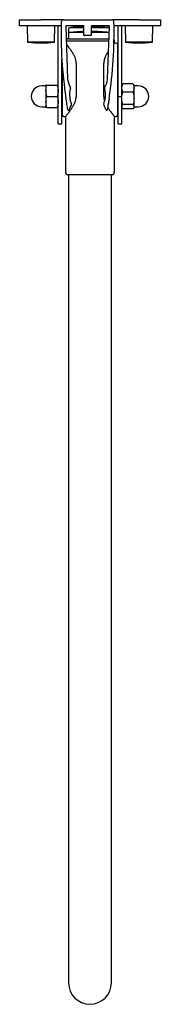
# Model space of a CAD drawing. Header units: millimetres. Extents: x 3681.842 to 3681.957, y 2246.235 to 2247.038.
import ezdxf

# ---------------------------------------------------------------- set-up
doc = ezdxf.new("R2010")
doc.units = ezdxf.units.MM
doc.layers.add('SANINDUSA', color=3, linetype='Continuous')

msp = doc.modelspace()

# ---------------------------------------------------------------- linework, layer by layer
at = {"layer": 'SANINDUSA'}
for p, q in [((3681.84223, 2247.03342), (3681.84223, 2247.03842)), ((3681.84223, 2247.03842), (3681.85953, 2247.03842)), ((3681.85953, 2247.03342), (3681.84223, 2247.03342)), ((3681.84848, 2247.03342), (3681.84873, 2247.02015)), ((3681.87818, 2247.03842), (3681.85953, 2247.03842)), ((3681.87612, 2247.03342), (3681.85953, 2247.03342)), ((3681.87074, 2247.02015), (3681.87098, 2247.03342)), ((3681.87373, 2246.97587), (3681.87373, 2247.03342)), ((3681.87818, 2247.03842), (3681.9173, 2247.03842)), ((3681.87986, 2247.0329), (3681.88142, 2246.99015)), ((3681.89424, 2247.03342), (3681.88036, 2247.03342)), ((3681.89474, 2247.03186), (3681.88311, 2247.03186)), ((3681.89474, 2247.02592), (3681.89474, 2247.03292)), ((3681.90074, 2247.03292), (3681.90074, 2247.02592)), ((3681.91558, 2247.03186), (3681.90074, 2247.03186)), ((3681.91512, 2247.03342), (3681.90124, 2247.03342)), ((3681.91406, 2246.99015), (3681.91562, 2247.0329)), ((3681.93993, 2247.03842), (3681.9173, 2247.03842)), ((3681.93993, 2247.03342), (3681.91936, 2247.03342)), ((3681.92273, 2246.97587), (3681.92273, 2247.03342)), ((3681.92573, 2246.97587), (3681.92573, 2247.03342)), ((3681.92848, 2247.03342), (3681.92873, 2247.02015)), ((3681.93993, 2247.03842), (3681.95723, 2247.03842)), ((3681.95723, 2247.03342), (3681.93993, 2247.03342)), ((3681.95074, 2247.02015), (3681.95098, 2247.03342)), ((3681.95723, 2247.03842), (3681.95723, 2247.03342)), ((3681.88223, 2247.03087), (3681.88223, 2247.02687)), ((3681.88223, 2247.02687), (3681.88223, 2247.02287)), ((3681.89474, 2247.02786), (3681.88311, 2247.02786)), ((3681.90024, 2247.02542), (3681.89524, 2247.02542)), ((3681.91141, 2247.02786), (3681.90074, 2247.02786)), ((3681.91544, 2247.02786), (3681.91141, 2247.02786)), ((3681.87056, 2247.01995), (3681.84891, 2247.01995)), ((3681.87065, 2247.02015), (3681.87074, 2247.02015)), ((3681.91518, 2247.02087), (3681.8803, 2247.02087)), ((3681.88173, 2247.02287), (3681.91523, 2247.02287)), ((3681.91973, 2247.02087), (3681.91935, 2247.02087)), ((3681.91973, 2247.01937), (3681.91973, 2247.02087)), ((3681.92123, 2247.01937), (3681.91973, 2247.01937)), ((3681.92223, 2247.01837), (3681.92223, 2247.00287)), ((3681.95056, 2247.01995), (3681.92891, 2247.01995)), ((3681.9504, 2247.02015), (3681.95074, 2247.02015)), ((3681.87673, 2246.97587), (3681.87673, 2247.00591)), ((3681.88843, 2247.00287), (3681.88843, 2246.97587)), ((3681.91104, 2246.97587), (3681.91104, 2247.00287)), ((3681.92223, 2247.00287), (3681.92223, 2246.97587)), ((3681.87723, 2246.97587), (3681.87723, 2246.99891)), ((3681.86348, 2246.98437), (3681.86023, 2246.98437)), ((3681.86373, 2246.98487), (3681.86373, 2246.98037)), ((3681.86454, 2246.98487), (3681.87293, 2246.98487)), ((3681.92604, 2246.98541), (3681.92573, 2246.98487)), ((3681.92614, 2246.9854), (3681.92654, 2246.98608)), ((3681.93493, 2246.98608), (3681.92654, 2246.98608)), ((3681.93493, 2246.98608), (3681.93533, 2246.9854)), ((3681.93573, 2246.98487), (3681.93542, 2246.98541)), ((3681.93573, 2246.9827), (3681.93573, 2246.98487)), ((3681.93923, 2246.98437), (3681.93598, 2246.98437)), ((3681.86373, 2246.98037), (3681.86373, 2246.97137)), ((3681.86454, 2246.97587), (3681.87293, 2246.97587)), ((3681.87373, 2246.95342), (3681.87373, 2246.97587)), ((3681.87723, 2246.98182), (3681.87673, 2246.98182)), ((3681.87673, 2246.95342), (3681.87673, 2246.97587)), ((3681.87723, 2246.96037), (3681.87723, 2246.97587)), ((3681.92273, 2246.98182), (3681.92223, 2246.98182)), ((3681.92223, 2246.97587), (3681.92223, 2246.96037)), ((3681.92273, 2246.97587), (3681.92573, 2246.97587)), ((3681.92273, 2246.95342), (3681.92273, 2246.97587)), ((3681.92573, 2246.95342), (3681.92573, 2246.97587)), ((3681.93493, 2246.97932), (3681.92654, 2246.97932)), ((3681.93573, 2246.97421), (3681.93573, 2246.9827)), ((3681.86023, 2246.96737), (3681.86348, 2246.96737)), ((3681.86373, 2246.97137), (3681.86373, 2246.96687)), ((3681.86454, 2246.96687), (3681.87293, 2246.96687)), ((3681.87673, 2246.96992), (3681.87723, 2246.96992)), ((3681.92223, 2246.96992), (3681.92273, 2246.96992)), ((3681.92573, 2246.96687), (3681.92604, 2246.96633)), ((3681.93493, 2246.9691), (3681.92654, 2246.9691)), ((3681.93542, 2246.96633), (3681.93573, 2246.96687)), ((3681.93573, 2246.96738), (3681.93573, 2246.97421)), ((3681.93573, 2246.96687), (3681.93573, 2246.96738)), ((3681.93598, 2246.96737), (3681.93923, 2246.96737)), ((3681.87823, 2246.95937), (3681.87973, 2246.95937)), ((3681.87973, 2246.95937), (3681.87973, 2246.91387)), ((3681.91973, 2246.91387), (3681.91973, 2246.95937)), ((3681.91973, 2246.95937), (3681.92123, 2246.95937)), ((3681.93493, 2246.96566), (3681.92654, 2246.96566)), ((3681.87373, 2246.95342), (3681.87673, 2246.95342)), ((3681.92273, 2246.95342), (3681.92573, 2246.95342)), ((3681.91773, 2246.91187), (3681.88173, 2246.91187)), ((3681.88223, 2246.91187), (3681.88223, 2246.34487)), ((3681.91723, 2246.34487), (3681.91723, 2246.91187)), ((3681.88223, 2246.34487), (3681.88223, 2246.25237)), ((3681.91723, 2246.25237), (3681.91723, 2246.34487))]:
    msp.add_line(p, q, dxfattribs=at)
at = {"layer": 'SANINDUSA', "flags": 128}
for points in [[(3681.88456, 2246.96928), (3681.8839, 2246.96777), (3681.88336, 2246.96653), (3681.88295, 2246.96561), (3681.8827, 2246.96504), (3681.88262, 2246.96485)], [(3681.91286, 2246.96485), (3681.91278, 2246.96504), (3681.91253, 2246.96561), (3681.91212, 2246.96653), (3681.91158, 2246.96777), (3681.91092, 2246.96928)]]:
    msp.add_lwpolyline(points, dxfattribs=at)
at = {"layer": 'SANINDUSA'}
for centre, radius, start, end in [((3682.22807, 2247.02749), 0.352, 178.53769, 188.66182), ((3681.87818, 2247.03642), 0.002, 90, 178.53769), ((3681.88036, 2247.03292), 0.0005, 90, 182.08824), ((3681.88323, 2247.03087), 0.001, 96.93646, 180), ((3681.89973, 2246.89524), 0.13763, 92.07877, 96.93646), ((3681.89424, 2247.03292), 0.0005, 0, 90), ((3681.90124, 2247.03292), 0.0005, 90, 180), ((3681.89973, 2246.89524), 0.13763, 83.38483, 89.5804), ((3681.91512, 2247.03292), 0.0005, 357.91176, 90), ((3681.56741, 2247.02749), 0.352, 351.33818, 1.46231), ((3681.9173, 2247.03642), 0.002, 1.46231, 90), ((3681.88323, 2247.02687), 0.001, 96.93646, 180), ((3681.89973, 2246.89124), 0.13763, 92.07877, 96.93646), ((3681.89524, 2247.02592), 0.0005, 180, 270), ((3681.90024, 2247.02592), 0.0005, 270, 0), ((3681.89973, 2246.89124), 0.13763, 83.4457, 89.5804), ((3681.84893, 2247.02015), 0.0002, 181.06496, 264.35347), ((3681.85973, 2247.12942), 0.11, 264.35347, 275.64653), ((3681.87054, 2247.02015), 0.0002, 275.64653, 358.93504), ((3681.88173, 2247.02087), 0.002, 90, 137.87751), ((3681.91773, 2247.02087), 0.002, 0, 35.15388), ((3681.92123, 2247.01837), 0.001, 0, 90), ((3681.92893, 2247.02015), 0.0002, 181.06496, 264.35347), ((3681.93973, 2247.12942), 0.11, 264.35347, 275.64653), ((3681.95054, 2247.02015), 0.0002, 275.64653, 358.93504), ((3681.86023, 2246.97587), 0.0085, 90, 270), ((3681.86348, 2246.98462), 0.00025, 270, 0), ((3681.88641, 2246.99034), 0.005, 182.08824, 188.30533), ((3681.89878, 2246.99214), 0.0175, 188.30533, 211.48204), ((3681.88343, 2246.98274), 0.0005, 341.23262, 31.48204), ((3681.91205, 2246.98274), 0.0005, 148.51796, 198.76738), ((3681.8967, 2246.99214), 0.0175, 328.51796, 351.69467), ((3681.90907, 2246.99034), 0.005, 351.69467, 357.91176), ((3681.93598, 2246.98462), 0.00025, 180, 270), ((3681.93923, 2246.97587), 0.0085, 270, 90), ((3681.90048, 2246.97695), 0.0175, 161.23262, 187.66039), ((3681.895, 2246.97695), 0.0175, 352.33961, 18.76738), ((3681.86348, 2246.96712), 0.00025, 0, 90), ((3681.8841, 2246.96948), 0.0005, 336.33573, 24.52762), ((3681.91138, 2246.96948), 0.0005, 155.47238, 203.66427), ((3681.93598, 2246.96712), 0.00025, 90, 180), ((3681.87823, 2246.96037), 0.001, 180, 270), ((3681.88216, 2246.96505), 0.0005, 190.23169, 270), ((3681.88216, 2246.96505), 0.0005, 270, 336.33573), ((3681.91332, 2246.96505), 0.0005, 203.66427, 270), ((3681.91332, 2246.96505), 0.0005, 270, 349.76831), ((3681.92123, 2246.96037), 0.001, 270, 0), ((3681.88173, 2246.91387), 0.002, 180, 270), ((3681.91773, 2246.91387), 0.002, 270, 0), ((3681.89973, 2246.25237), 0.0175, 180, 0)]:
    msp.add_arc(centre, radius, start, end, dxfattribs=at)
for points, knots in [([(3681.88843, 2247.00287), (3681.8884, 2247.00345), (3681.88835, 2247.00464), (3681.88789, 2247.00657), (3681.88711, 2247.0086), (3681.88591, 2247.01091), (3681.88442, 2247.01325), (3681.88292, 2247.01534), (3681.88167, 2247.01696), (3681.88084, 2247.01801), (3681.8805, 2247.01843), (3681.88038, 2247.01858)], [0, 0, 0, 0, 0.077758, 0.158081, 0.26587, 0.376584, 0.529919, 0.687676, 0.809077, 0.933614, 1, 1, 1, 1]), ([(3681.91972, 2247.01935), (3681.91972, 2247.01936), (3681.91977, 2247.01941), (3681.91961, 2247.01922), (3681.91932, 2247.01887), (3681.91919, 2247.01871)], [0, 0, 0, 0, 0.057748, 0.553027, 1, 1, 1, 1]), ([(3681.91489, 2247.01295), (3681.91468, 2247.01264), (3681.91405, 2247.0117), (3681.91299, 2247.00987), (3681.91199, 2247.00776), (3681.91136, 2247.00575), (3681.91107, 2247.00421), (3681.91105, 2247.00324), (3681.91104, 2247.00287)], [0, 0, 0, 0, 0.1157288, 0.3531161, 0.5959128, 0.7488994, 0.9057046, 1, 1, 1, 1]), ([(3681.86373, 2246.98037), (3681.86373, 2246.98048), (3681.86374, 2246.98128), (3681.86392, 2246.98281), (3681.86433, 2246.98418), (3681.86454, 2246.98487)], [0, 0, 0, 0, 0.070089, 0.530784, 1, 1, 1, 1]), ([(3681.86454, 2246.98487), (3681.86422, 2246.98487), (3681.86379, 2246.98487), (3681.86374, 2246.98487), (3681.86373, 2246.98487)], [0, 0, 0, 0, 0.745919, 1, 1, 1, 1]), ([(3681.87293, 2246.98487), (3681.87315, 2246.98414), (3681.87361, 2246.98266), (3681.87369, 2246.98114), (3681.87373, 2246.98037)], [0, 0, 0, 0, 0.495458, 1, 1, 1, 1]), ([(3681.87373, 2246.98487), (3681.87372, 2246.98487), (3681.87368, 2246.98487), (3681.87325, 2246.98487), (3681.87293, 2246.98487)], [0, 0, 0, 0, 0.254081, 1, 1, 1, 1]), ([(3681.92573, 2246.9827), (3681.92573, 2246.98278), (3681.92574, 2246.98339), (3681.92592, 2246.98453), (3681.92633, 2246.98556), (3681.92654, 2246.98608)], [0, 0, 0, 0, 0.070091, 0.530785, 1, 1, 1, 1]), ([(3681.93493, 2246.98608), (3681.93515, 2246.98553), (3681.93561, 2246.98442), (3681.93569, 2246.98328), (3681.93573, 2246.9827)], [0, 0, 0, 0, 0.495457, 1, 1, 1, 1]), ([(3681.86454, 2246.97587), (3681.86431, 2246.9766), (3681.86386, 2246.97808), (3681.86377, 2246.9796), (3681.86373, 2246.98037)], [0, 0, 0, 0, 0.495458, 1, 1, 1, 1]), ([(3681.86373, 2246.97137), (3681.86373, 2246.97148), (3681.86374, 2246.97228), (3681.86392, 2246.97381), (3681.86433, 2246.97518), (3681.86454, 2246.97587)], [0, 0, 0, 0, 0.070091, 0.530785, 1, 1, 1, 1]), ([(3681.87373, 2246.98037), (3681.87373, 2246.98026), (3681.87372, 2246.97946), (3681.87355, 2246.97793), (3681.87314, 2246.97656), (3681.87293, 2246.97587)], [0, 0, 0, 0, 0.070091, 0.530784, 1, 1, 1, 1]), ([(3681.87293, 2246.97587), (3681.87315, 2246.97514), (3681.87361, 2246.97366), (3681.87369, 2246.97214), (3681.87373, 2246.97137)], [0, 0, 0, 0, 0.495458, 1, 1, 1, 1]), ([(3681.87975, 2246.95939), (3681.87974, 2246.95938), (3681.8797, 2246.95933), (3681.87987, 2246.95953), (3681.88025, 2246.96), (3681.88085, 2246.96074), (3681.88164, 2246.96174), (3681.88266, 2246.96306), (3681.88386, 2246.96471), (3681.88519, 2246.96667), (3681.88648, 2246.96886), (3681.88747, 2246.97098), (3681.88811, 2246.97298), (3681.88839, 2246.97453), (3681.88842, 2246.9755), (3681.88843, 2246.97587)], [0, 0, 0, 0, 0.009898, 0.094703, 0.171869, 0.250947, 0.335178, 0.421107, 0.522938, 0.626789, 0.726979, 0.829453, 0.894022, 0.960202, 1, 1, 1, 1]), ([(3681.91104, 2246.97587), (3681.91107, 2246.97529), (3681.91113, 2246.9741), (3681.9114, 2246.97277), (3681.91167, 2246.97207), (3681.91173, 2246.97192)], [0, 0, 0, 0, 0.430158, 0.87451, 1, 1, 1, 1]), ([(3681.92654, 2246.97932), (3681.92631, 2246.97986), (3681.92586, 2246.98097), (3681.92577, 2246.98212), (3681.92573, 2246.9827)], [0, 0, 0, 0, 0.495459, 1, 1, 1, 1]), ([(3681.92573, 2246.97421), (3681.92573, 2246.97433), (3681.92574, 2246.97525), (3681.92592, 2246.97697), (3681.92633, 2246.97853), (3681.92654, 2246.97932)], [0, 0, 0, 0, 0.070091, 0.530784, 1, 1, 1, 1]), ([(3681.93573, 2246.9827), (3681.93573, 2246.98262), (3681.93572, 2246.98201), (3681.93555, 2246.98087), (3681.93514, 2246.97984), (3681.93493, 2246.97932)], [0, 0, 0, 0, 0.070089, 0.530785, 1, 1, 1, 1]), ([(3681.93493, 2246.97932), (3681.93515, 2246.97849), (3681.93561, 2246.97681), (3681.93569, 2246.97508), (3681.93573, 2246.97421)], [0, 0, 0, 0, 0.495458, 1, 1, 1, 1]), ([(3681.86454, 2246.96687), (3681.86431, 2246.9676), (3681.86386, 2246.96908), (3681.86377, 2246.9706), (3681.86373, 2246.97137)], [0, 0, 0, 0, 0.495458, 1, 1, 1, 1]), ([(3681.86454, 2246.96687), (3681.86422, 2246.96687), (3681.86379, 2246.96687), (3681.86374, 2246.96687), (3681.86373, 2246.96687)], [0, 0, 0, 0, 0.745919, 1, 1, 1, 1]), ([(3681.87373, 2246.97137), (3681.87373, 2246.97126), (3681.87372, 2246.97046), (3681.87355, 2246.96893), (3681.87314, 2246.96756), (3681.87293, 2246.96687)], [0, 0, 0, 0, 0.070089, 0.530784, 1, 1, 1, 1]), ([(3681.87373, 2246.96687), (3681.87372, 2246.96687), (3681.87368, 2246.96687), (3681.87325, 2246.96687), (3681.87293, 2246.96687)], [0, 0, 0, 0, 0.254081, 1, 1, 1, 1]), ([(3681.88167, 2246.96496), (3681.88165, 2246.96507), (3681.88161, 2246.96527), (3681.88133, 2246.96687), (3681.88092, 2246.96924), (3681.88048, 2246.97192), (3681.8802, 2246.97373), (3681.88009, 2246.97448)], [0, 0, 0, 0, 0.2106901, 0.4213865, 0.6338014, 0.8494042, 1, 1, 1, 1]), ([(3681.88313, 2246.97462), (3681.88332, 2246.9736), (3681.88365, 2246.97181), (3681.88428, 2246.97033), (3681.88456, 2246.96969)], [0, 0, 0, 0, 0.567362, 1, 1, 1, 1]), ([(3681.91093, 2246.96969), (3681.91128, 2246.97055), (3681.91191, 2246.97206), (3681.91222, 2246.97385), (3681.91235, 2246.97462)], [0, 0, 0, 0, 0.5707946, 1, 1, 1, 1]), ([(3681.9154, 2246.97448), (3681.91523, 2246.97339), (3681.91489, 2246.97123), (3681.91441, 2246.96836), (3681.91404, 2246.96621), (3681.91384, 2246.96511), (3681.91382, 2246.965), (3681.91381, 2246.96496)], [0, 0, 0, 0, 0.218276, 0.436507, 0.653848, 0.868383, 1, 1, 1, 1]), ([(3681.91416, 2246.96695), (3681.91445, 2246.96648), (3681.91528, 2246.96512), (3681.91655, 2246.96341), (3681.9178, 2246.96177), (3681.91869, 2246.96064), (3681.91931, 2246.95988), (3681.91968, 2246.95944), (3681.91971, 2246.9594), (3681.91972, 2246.95939)], [0, 0, 0, 0, 0.106448, 0.30895, 0.464784, 0.624644, 0.753732, 0.886377, 1, 1, 1, 1]), ([(3681.92654, 2246.9691), (3681.92631, 2246.96993), (3681.92586, 2246.9716), (3681.92577, 2246.97334), (3681.92573, 2246.97421)], [0, 0, 0, 0, 0.495459, 1, 1, 1, 1]), ([(3681.92573, 2246.96738), (3681.92574, 2246.96753), (3681.92579, 2246.96811), (3681.92622, 2246.96868), (3681.92654, 2246.9691)], [0, 0, 0, 0, 0.25408, 1, 1, 1, 1]), ([(3681.92654, 2246.96566), (3681.92642, 2246.96579), (3681.92595, 2246.96635), (3681.92583, 2246.96693), (3681.92573, 2246.96738)], [0, 0, 0, 0, 0.2392, 1, 1, 1, 1]), ([(3681.93573, 2246.97421), (3681.93573, 2246.97409), (3681.93572, 2246.97317), (3681.93555, 2246.97144), (3681.93514, 2246.96989), (3681.93493, 2246.9691)], [0, 0, 0, 0, 0.07009, 0.530784, 1, 1, 1, 1]), ([(3681.93493, 2246.9691), (3681.93525, 2246.96868), (3681.93568, 2246.96811), (3681.93572, 2246.96753), (3681.93573, 2246.96738)], [0, 0, 0, 0, 0.74592, 1, 1, 1, 1]), ([(3681.93573, 2246.96738), (3681.93564, 2246.96693), (3681.93551, 2246.96635), (3681.93504, 2246.96579), (3681.93493, 2246.96566)], [0, 0, 0, 0, 0.7608, 1, 1, 1, 1])]:
    msp.add_open_spline(points, degree=3, knots=knots, dxfattribs=at)

doc.saveas('drawing.dxf')
